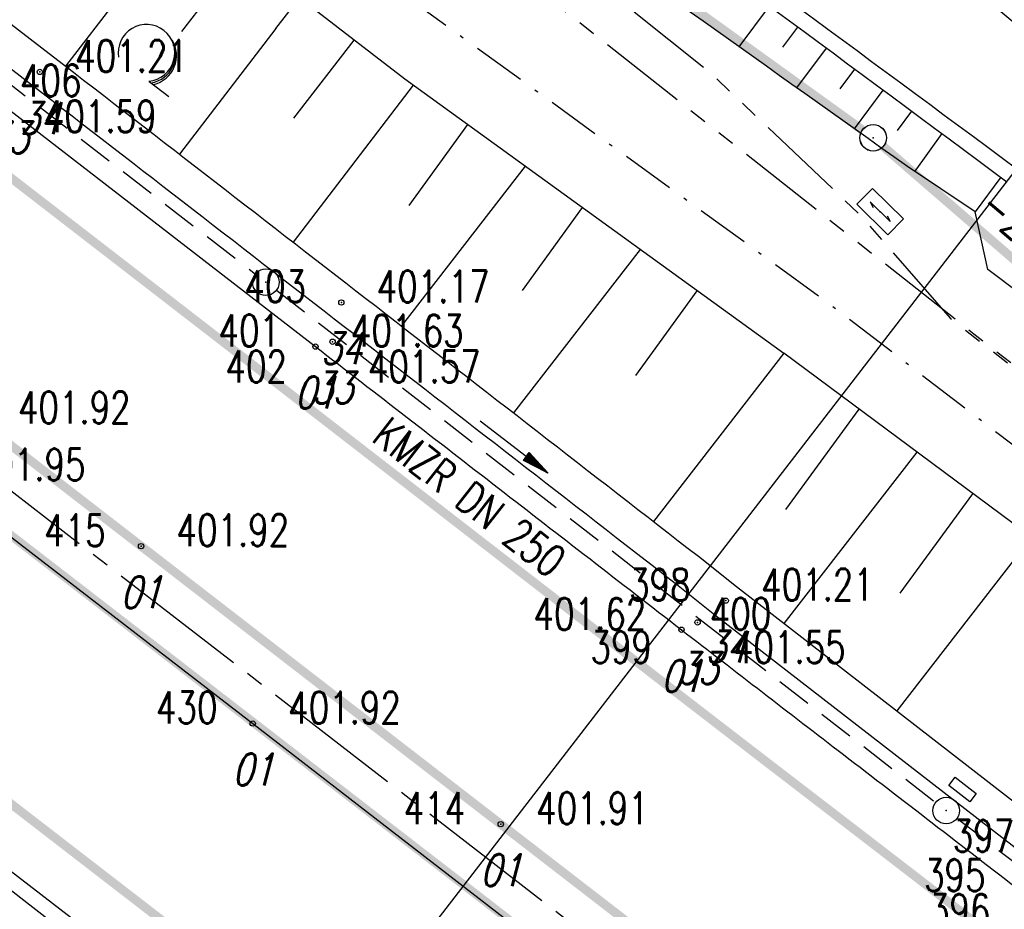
# Model space of a CAD drawing. Extents: x 448814 to 449970, y 436659 to 437685.
# Tile 126 of 132: x 449683 to 449739, y 436955 to 437005. Entities that reach past the tile are written whole.
import ezdxf
from ezdxf.enums import TextEntityAlignment as Align

# ---------------------------------------------------------------- set-up
doc = ezdxf.new("R2010")
doc.units = 0
doc.header["$LTSCALE"] = 2
doc.header["$MEASUREMENT"] = 0
for name, pattern in [('ACHSE', [5.5, 4, -0.5, 0.5, -0.5]), ('AUSGEZOGEN', [0]), ('BAB-FM2', [2.6, 1.5, -0.5, 0.1, -0.5]), ('GESTRICH-X2', [1.5, 1, -0.5]), ('PHANTOMX2', [5, 2.5, -0.5, 0.5, -0.5, 0.5, -0.5])]:
    doc.linetypes.add(name, pattern=pattern)
doc.layers.get('0').update_dxf_attribs({"linetype": 'AUSGEZOGEN'})
for name, color, linetype in [('213-GRENZL-BAB', 7, 'AUSGEZOGEN'), ('213GRENZP-BAB', 7, 'AUSGEZOGEN'), ('214-ABSTAND', 8, 'AUSGEZOGEN'), ('214-GRENZL-BAB', 7, 'AUSGEZOGEN'), ('214-GRENZP-BAB', 7, 'AUSGEZOGEN'), ('ACHSETOP', 250, 'ACHSE'), ('BAB_FM', 5, 'BAB-FM2'), ('BOESCHG', 250, 'AUSGEZOGEN'), ('FBR_HOEHE', 4, 'AUSGEZOGEN'), ('FBR_PKT', 7, 'AUSGEZOGEN'), ('FBR_PKT-CODE', 30, 'AUSGEZOGEN'), ('FBR_PKT-NR', 7, 'AUSGEZOGEN'), ('FBRTOP', 250, 'AUSGEZOGEN'), ('KANAL', 7, 'GESTRICH-X2'), ('Lichtwellenleiter COLT', 46, 'PHANTOMX2'), ('Lichtwellenleiter GLH', 46, 'PHANTOMX2'), ('MULDE', 250, 'AUSGEZOGEN'), ('PFEIL', 7, 'CONTINUOUS'), ('Planeinteilung', 250, 'CONTINUOUS'), ('RAHMEN', 7, 'AUSGEZOGEN'), ('SCHSYMBOL', 200, 'AUSGEZOGEN'), ('SIGNATUR', 4, 'AUSGEZOGEN'), ('STRASSE', 250, 'AUSGEZOGEN'), ('TEXTO', 4, 'CONTINUOUS'), ('WALD', 8, 'AUSGEZOGEN')]:
    doc.layers.add(name, color=color, linetype=linetype)
doc.styles.add('ROMANS', font='romans.shx', dxfattribs={"width": 0.8})

# ---------------------------------------------------------------- blocks, each defined once
blk = doc.blocks.new('GST')
at = {"color": 0}
blk.add_circle((0, 0), 0.75, dxfattribs=at)
blk.add_point((0, 0), dxfattribs=at)
blk = doc.blocks.new('13')
blk.add_lwpolyline([(0.755, 1.218), (-0.748, 1.218), (-0.748, 1.801), (0.755, 1.801)], close=True)
at = {"rotation": 180}
blk.add_blockref('GST', (0, 0), dxfattribs=at)
blk = doc.blocks.new('10')
blk.add_blockref('GST', (0, 0))
blk = doc.blocks.new('1135420')
at = {"layer": 'RAHMEN'}
blk.add_line((950, 5), (950, 415), dxfattribs=at)
blk = doc.blocks.new('KS')
for p, q in [((-1.142, 0), (1.135, 0)), ((-1.142, 0), (-0.637, -0.151)), ((0.631, 0.151), (1.135, 0))]:
    blk.add_line(p, q)
blk.add_lwpolyline([(-1.762, -0.888), (1.737, -0.883), (1.735, 0.913), (-1.765, 0.908)], close=True)
blk.add_point((0, 0))
blk.add_point((0, 0))
blk = doc.blocks.new('LW')
at = {"color": 0}
blk.add_line((1.183, 0.003), (2.575, 0.003), dxfattribs=at)
for centre, radius, start, end in [((0.065, 1.189), 1.6, 312.7202, 226.7249), ((0.169, 1.08), 1.681, 321.1992, 68.9844), ((0.083, 1.129), 1.668, 319.2916, 65.2101)]:
    blk.add_arc(centre, radius, start, end, dxfattribs=at)
blk = doc.blocks.new('PFEIL2')
at = {"color": 0}
for p, q in [((0.88, 0.002), (-2.401, -0.012)), ((0.881, -0.271), (0.879, 0.276)), ((0.879, 0.276), (2.429, 0.009)), ((0.911, 0.27), (0.879, 0.265)), ((0.965, 0.261), (0.879, 0.246)), ((1.019, 0.252), (0.879, 0.228)), ((1.073, 0.242), (0.879, 0.209)), ((1.127, 0.233), (0.879, 0.191)), ((1.181, 0.224), (0.879, 0.172)), ((1.235, 0.214), (0.879, 0.154)), ((1.289, 0.205), (0.879, 0.135)), ((1.343, 0.196), (0.879, 0.117)), ((1.397, 0.187), (0.879, 0.098)), ((1.451, 0.177), (0.879, 0.08)), ((1.505, 0.168), (0.879, 0.061)), ((1.559, 0.159), (0.88, 0.043)), ((1.613, 0.149), (0.88, 0.024)), ((1.668, 0.14), (0.88, 0.006)), ((1.722, 0.131), (0.88, -0.013)), ((1.776, 0.121), (0.88, -0.031)), ((1.83, 0.112), (0.88, -0.05)), ((1.884, 0.103), (0.88, -0.068)), ((1.938, 0.094), (0.88, -0.087)), ((1.992, 0.084), (0.88, -0.105)), ((2.046, 0.075), (0.88, -0.124)), ((2.1, 0.066), (0.88, -0.142)), ((2.154, 0.056), (0.88, -0.161)), ((2.208, 0.047), (0.88, -0.179)), ((2.262, 0.038), (0.881, -0.198)), ((2.316, 0.029), (0.881, -0.216)), ((2.37, 0.019), (0.881, -0.235)), ((2.424, 0.01), (0.881, -0.253)), ((2.429, 0.009), (0.881, -0.271))]:
    blk.add_line(p, q, dxfattribs=at)
blk = doc.blocks.new('PKT')
at = {"color": 0}
blk.add_circle((0, 0), 0.15, dxfattribs=at)
blk.add_point((0, 0), dxfattribs=at)

msp = doc.modelspace()

# ---------------------------------------------------------------- linework, layer by layer
at = {"layer": '213-GRENZL-BAB', "const_width": 0.5, "flags": 128}
for points in [[(449688.289, 437029.722), (449730.992, 436998.979)], [(449732.167, 436998.05), (449737.281, 436993.63)]]:
    msp.add_lwpolyline(points, dxfattribs=at)
at = {"layer": '214-GRENZL-BAB', "const_width": 0.5, "flags": 128}
for points in [[(449688.282, 437029.716), (449730.985, 436998.972)], [(449732.16, 436998.043), (449748.106, 436984.264)]]:
    msp.add_lwpolyline(points, dxfattribs=at)
at = {"layer": 'ACHSETOP', "flags": 128}
msp.add_lwpolyline([(448957.684, 437538.389), (449011.271, 437497.027), (449090.432, 437435.925), (449169.594, 437374.823), (449248.755, 437313.72), (449327.916, 437252.618), (449426.868, 437176.24), (449506.029, 437115.138), (449624.771, 437023.485), (449723.723, 436947.107), (449842.465, 436855.453), (449856.165, 436844.879)], dxfattribs=at)
at = {"layer": 'BAB_FM', "flags": 128}
msp.add_lwpolyline([(449277.994, 437340.804), (449306.587, 437316.172), (449316.533, 437307.703), (449355.945, 437277.162), (449395.374, 437246.287), (449417.766, 437227.696), (449419.25, 437223.336), (449419.419, 437223.07), (449432.958, 437212.91), (449451.813, 437199.738), (449472.817, 437182.654), (449487.889, 437172.798), (449494.308, 437157.519), (449507.575, 437145.044), (449552.951, 437113.959), (449563.88, 437108.656), (449589.729, 437088.345), (449629.51, 437057.976), (449670.166, 437029.264), (449693.275, 437015.203), (449712.615, 437001.16), (449728.886, 436989.345), (449777.248, 436952.239), (449822.972, 436916.405), (449852.11, 436894.04), (449865.887, 436885.33), (449867.095, 436886.072)], dxfattribs=at)
at = {"layer": 'BOESCHG'}
for p, q in [((449685.996, 437002.579), (449692.777, 437011.381)), ((449692.553, 437004.536), (449695.945, 437008.94)), ((449724.033, 437003.67), (449725.735, 437005.978)), ((449726.503, 437003.651), (449727.344, 437004.791)), ((449698.886, 436999.648), (449702.283, 437004.057)), ((449727.291, 437001.352), (449728.954, 437003.604)), ((449729.741, 437001.305), (449730.562, 437002.416)), ((449730.55, 436999.036), (449732.17, 437001.227)), ((449732.979, 436998.957), (449733.778, 437000.037)), ((449705.391, 436994.708), (449708.7, 436999.282)), ((449735.466, 436998.786), (449733.94, 436996.646)), ((449711.796, 436989.912), (449715.182, 436994.593)), ((449718.2, 436985.116), (449721.664, 436989.904)), ((449726.657, 436977.544), (449730.801, 436983.213)), ((449733.116, 436972.824), (449737.233, 436978.438))]:
    msp.add_line(p, q, dxfattribs=at)
at = {"layer": 'BOESCHG', "flags": 128}
for points in [[(449419.531, 437230.757, 0.001173), (449445.968, 437209.23, 0.002458), (449457.001, 437200.379, 0.000187), (449506.934, 437160.751, 0.008362), (449508.066, 437159.884, 0.005057), (449519.022, 437151.948, 0.001786), (449550.348, 437129.903, 0.000745), (449580.051, 437109.225, -0.001712), (449592.949, 437100.208, -0.001015), (449607.889, 437089.642, 0.001054), (449622.278, 437079.468, 0.001181), (449638.189, 437068.324, -0.000881), (449659.538, 437053.39, -0.001307), (449660.609, 437052.634, -0.000033), (449703.427, 437022.23, -0.003532), (449712.917, 437015.389, -0.00178), (449739.151, 436996.052)], [(449733.474, 436996.959, -0.000728), (449710.513, 437013.311, -0.001569), (449699.885, 437020.954, -0.000716), (449662.254, 437048.277, 0.006454), (449658.042, 437051.262, 0.003306), (449653.369, 437054.439, 0.000463), (449619.81, 437076.883, 0.000585), (449598.418, 437091.125, 0.001436), (449589.68, 437096.892, 0.021148), (449577.918, 437103.913, -0.012635), (449558.039, 437115.326, -0.00481), (449547.012, 437122.179, -0.011732), (449542.587, 437125.136, -0.018204), (449534.69, 437131.127, -0.003276), (449492.287, 437166.263, -0.001302), (449480.204, 437176.463, 0.000606), (449454.255, 437198.431, 0.010379), (449442.928, 437207.6, 0.005005), (449418.867, 437225.883)]]:
    msp.add_lwpolyline(points, format="xyb", dxfattribs=at)
for points in [[(449517.559, 437137.435), (449541.346, 437122.466), (449615.347, 437066.855), (449649.625, 437044.62), (449705.138, 437001.857), (449726.551, 436986.367)], [(449697.861, 437004.712), (449699.191, 437006.438)], [(449697.861, 437004.712), (449692.427, 436997.607)], [(449705.625, 437001.504), (449698.847, 436992.64)], [(449711.947, 436996.932), (449704.952, 436987.912)], [(449738.801, 436996.312), (449737.351, 436994.356)], [(449718.436, 436992.237), (449711.28, 436983.008)], [(449726.551, 436986.367), (449719.189, 436976.873)], [(449749.085, 436969.641), (449726.551, 436986.367)], [(449734.057, 436980.795), (449726.56, 436971.118)], [(449740.531, 436975.99), (449732.932, 436966.181)]]:
    msp.add_lwpolyline(points, dxfattribs=at)
at = {"layer": 'BOESCHG'}
for points in [[(449622.995, 437002.693), (449662.375, 436972.037), (449686.868, 436952.968), (449702.489, 436940.725), (449718.361, 436928.501), (449737.091, 436914.11), (449758.465, 436897.615), (449777.518, 436882.841), (449797.747, 436867.385), (449817.102, 436852.302), (449835.216, 436838.315), (449845.117, 436830.566)], [(449737.351, 436994.356), (449733.474, 436996.959)], [(449738.075, 436991.095), (449737.351, 436994.356)], [(449888.755, 436887.101), (449854.301, 436906.996), (449822.776, 436923.641), (449793.272, 436947.45), (449757.487, 436976.493), (449738.075, 436991.095)]]:
    msp.add_lwpolyline(points, dxfattribs=at)
at = {"layer": 'FBRTOP', "const_width": 0.5}
for points in [[(448949.13, 437527.307), (449002.717, 437485.944), (449081.878, 437424.842), (449161.04, 437363.74), (449240.201, 437302.637), (449319.362, 437241.535), (449418.314, 437165.157), (449497.475, 437104.055), (449616.217, 437012.402), (449715.169, 436936.024), (449833.911, 436844.37), (449847.611, 436833.796)], [(449857.373, 436846.444), (449849.947, 436852.199), (449829.505, 436867.921), (449809.883, 436883.074), (449790.024, 436898.442), (449770.446, 436913.528), (449751.353, 436928.306), (449730.418, 436944.444), (449710.562, 436959.78), (449690.253, 436975.48), (449681.297, 436982.411)]]:
    msp.add_lwpolyline(points, dxfattribs=at)
at = {"layer": 'FBRTOP'}
msp.add_lwpolyline([(449660.728, 437017.161, -0.000053), (449674.462, 437006.559, -0.000099), (449681.82, 437000.876), (449700.102, 436986.749, -0.000246), (449710.438, 436978.753, 0.000279), (449720.773, 436970.757, 0.000745), (449729.914, 436963.715, -0.00068), (449739.93, 436956.001, -0.000215), (449749.513, 436948.594, 0.000221), (449759.095, 436941.186, 0.000129), (449769.292, 436933.314, -0.000214), (449779.49, 436925.443, -0.000259), (449789.409, 436917.771, 0.000272), (449799.328, 436910.1, 0.000081), (449805.086, 436905.653, 0.000034), (449819.032, 436894.888, 0.000109), (449827.23, 436888.563, 0.000079), (449838.518, 436879.862, 0.001362), (449849.372, 436871.545, -0.001569), (449858.791, 436864.321, -0.000374), (449864.821, 436859.659, 0.000021), (449866.544, 436858.325, 0.000175)], format="xyb", dxfattribs=at)
at = {"layer": 'FBRTOP', "const_width": 0.5}
for points in [[(449658.907, 437014.802, -0.000053), (449672.641, 437004.201, -0.000099), (449679.998, 436998.518), (449698.28, 436984.391, -0.000246), (449708.613, 436976.397, 0.000279), (449718.951, 436968.399, 0.000745), (449728.099, 436961.351, -0.00068), (449738.109, 436953.643, -0.000215), (449747.689, 436946.237, 0.000221), (449757.274, 436938.828, 0.000129), (449767.472, 436930.955, -0.000214), (449777.668, 436923.085, -0.000259), (449787.585, 436915.415, 0.000272), (449797.506, 436907.742, 0.000081), (449803.265, 436903.294, 0.000034), (449817.211, 436892.529, 0.000109), (449825.411, 436886.203, 0.000079), (449836.699, 436877.502, 0.001362), (449847.566, 436869.175, -0.001569), (449856.97, 436861.962, -0.000374), (449862.996, 436857.303, 0.000022), (449864.723, 436855.966, 0.000175)], [(449678.747, 436979.296), (449722.501, 436945.524, -0.000002), (449781.872, 436899.697, 0.000001), (449841.243, 436853.87), (449854.943, 436843.295, -0.000003)]]:
    msp.add_lwpolyline(points, format="xyb", dxfattribs=at)
at = {"layer": 'FBRTOP'}
for points in [[(449845.728, 436831.356), (449835.437, 436839.306), (449818.093, 436852.684), (449797.432, 436868.627), (449778.498, 436883.195), (449759.304, 436898.026), (449738.1, 436914.412), (449719.134, 436929.077), (449703.698, 436941.045), (449687.64, 436953.447), (449662.732, 436972.662), (449640.013, 436990.239)], [(449678.752, 436979.191), (449696.559, 436965.462), (449713.994, 436951.983), (449729.006, 436940.418), (449749.924, 436924.241), (449768.357, 436910.006), (449787.569, 436895.176), (449806.797, 436880.354), (449826.252, 436865.342), (449844.532, 436851.19), (449854.877, 436843.211)]]:
    msp.add_lwpolyline(points, dxfattribs=at)
at = {"layer": 'KANAL'}
for p, q in [((449658.406, 437020.5), (449696.719, 436990.844)), ((449697.906, 436989.938), (449735.125, 436961)), ((449736.313, 436960.125), (449774.375, 436931))]:
    msp.add_line(p, q, dxfattribs=at)
at = {"layer": 'Lichtwellenleiter COLT', "flags": 128}
msp.add_lwpolyline([(448987.755, 437577.349), (448999.76, 437565.35), (449013.23, 437542.09), (449015.39, 437534.98), (449018.87, 437529.6), (449025.86, 437525.22), (449038.3, 437522.199), (449054.369, 437521.792), (449059.826, 437520.831), (449063.597, 437518.321), (449065.942, 437515.989), (449065.942, 437515.989), (449095.923, 437479.561), (449111.4, 437468.124), (449127.441, 437455.522), (449178.723, 437415.235), (449233.154, 437373.833), (449253.205, 437359.126), (449262.226, 437352.789), (449280.621, 437346.762), (449287.104, 437341.815), (449307.554, 437322.331), (449340.02, 437293.359), (449374.559, 437265.734), (449393.078, 437250.738), (449428.071, 437222.459), (449452.143, 437199.785), (449494.56, 437161.22), (449507.891, 437149.014), (449534.304, 437128.892), (449553.234, 437115.208), (449572.539, 437100.705), (449585.24, 437093.353), (449606.147, 437079.401), (449652.153, 437047.511), (449661.009, 437041.168), (449666.595, 437037.87), (449672.52, 437035.637), (449679.079, 437032.176), (449687.184, 437027.003), (449687.184, 437027.003), (449737.286, 436987.473), (449769.328, 436962.31)], dxfattribs=at)
at = {"layer": 'Lichtwellenleiter GLH', "flags": 128}
msp.add_lwpolyline([(448987.88, 437577.511), (449010.104, 437551.375), (449016.191, 437536.404), (449021.739, 437528.719), (449038.775, 437522.269), (449054.536, 437521.856), (449060.555, 437520.65), (449065.786, 437515.9), (449095.768, 437479.472), (449099.803, 437476.391), (449111.456, 437468.051), (449130.147, 437452.823), (449130.147, 437452.823), (449149.325, 437438.239), (449167.315, 437424.317), (449186.306, 437409.335), (449205.486, 437394.548), (449223.607, 437380.178), (449236.799, 437370.501), (449248.924, 437361.944), (449261.578, 437352.634), (449264.543, 437351.359), (449279.16, 437347.166), (449281.718, 437346.191), (449321.424, 437309.103), (449340.02, 437293.359), (449356.907, 437279.564), (449377.233, 437263.364), (449393.078, 437250.738), (449397.289, 437247.33), (449421.045, 437227.892), (449437.838, 437213.126), (449442.116, 437206.005), (449459.728, 437191.545), (449481.117, 437173.037), (449488.913, 437165.529), (449493.549, 437161.87), (449538.759, 437125.749), (449551.177, 437118.303), (449554.616, 437114.799), (449556.483, 437112.357), (449572.383, 437100.616), (449574.789, 437099.224), (449585.084, 437093.264), (449588.665, 437091.229), (449604.539, 437080.585), (449622.044, 437068.935), (449637.568, 437058.557), (449652.213, 437047.808), (449662.24, 437040.557), (449672.52, 437035.637), (449674.783, 437034.6), (449688.144, 437027.634), (449701.047, 437018.177), (449712.462, 437010.132), (449722.305, 437002.303), (449730.857, 436994.181), (449735.943, 436988.353), (449789.127, 436946.918), (449802.104, 436935.305), (449809.679, 436928.954), (449822.504, 436919.983), (449850.918, 436898.871), (449850.918, 436898.871), (449871.012, 436884.097), (449881.045, 436877.113)], dxfattribs=at)
at = {"layer": 'MULDE'}
for p, q in [((449721.724, 436974.905), (449723.883, 436973.192)), ((449720.498, 436973.325), (449722.659, 436971.61))]:
    msp.add_line(p, q, dxfattribs=at)
for points in [[(449518.311, 437131.568, 0.000017), (449527.203, 437124.666, 0.000501), (449531.829, 437121.083, 0.011441), (449534.876, 437118.838, -0.008102), (449539.278, 437115.638, -0.002687), (449548.074, 437108.951, -0.000886), (449574.57, 437088.507, -0.000836), (449603.974, 437065.657, 0.001422), (449621.26, 437052.256, 0.00075), (449624.55, 437049.729, -0.000062), (449664.3, 437019.276, -0.001002), (449685.299, 437003.117, -0.000576), (449721.724, 436974.905, -0.000576)], [(449658.712, 437021.038, -0.000007), (449663.084, 437017.688, -0.001002), (449684.076, 437001.535, -0.000576), (449720.498, 436973.325, -0.000576)]]:
    msp.add_lwpolyline(points, format="xyb", dxfattribs=at)
at = {"layer": 'MULDE', "flags": 128}
for points in [[(449723.883, 436973.192), (449742.183, 436959.014), (449762.468, 436943.271), (449781.784, 436928.419), (449802.137, 436912.559), (449820.958, 436898.15), (449841.423, 436882.184), (449861.26, 436867.195), (449868.876, 436861.347)], [(449722.659, 436971.61), (449740.959, 436957.432), (449761.246, 436941.689), (449780.56, 436926.837), (449800.915, 436910.977), (449819.734, 436896.568), (449840.205, 436880.598), (449860.048, 436865.603), (449867.654, 436859.764)]]:
    msp.add_lwpolyline(points, dxfattribs=at)
at = {"layer": 'STRASSE'}
for points in [[(449362.464, 437286.843, 0.003129), (449378.391, 437273.797, 0.000219), (449408.942, 437249.112, 0.000389), (449426.156, 437235.237, 0.000199), (449436.466, 437226.947, 0.000081), (449461.924, 437206.501, 0.002212), (449498.739, 437177.21, 0.005742), (449512.989, 437166.238, 0.0056), (449526.066, 437156.634, 0.002613), (449554.645, 437136.358, 0.00064), (449582.618, 437116.785, -0.001217), (449597.344, 437106.456, -0.000457), (449617.297, 437092.36, 0.000962), (449626.757, 437085.691, 0.000105), (449631.402, 437082.431, 0.000015), (449663.882, 437059.65, 0.000123), (449670.216, 437055.21, -0.000021), (449708.016, 437028.724, -0.00448), (449717.591, 437021.886, -0.023584), (449743.511, 437001.701)], [(449354.279, 437284.373, 0.000359), (449357.912, 437281.355, 0.003129), (449373.907, 437268.253, 0.000219), (449404.463, 437243.564, 0.000389), (449421.686, 437229.682, 0.000199), (449432, 437221.389, 0.000081), (449457.46, 437200.941, 0.002212), (449494.324, 437171.611, 0.005742), (449508.704, 437160.539, 0.0056), (449521.91, 437150.84, 0.002613), (449550.55, 437130.521, 0.00064), (449578.537, 437110.938, -0.001217), (449593.235, 437100.628, -0.000457), (449613.178, 437086.54, 0.000962), (449622.66, 437079.855, 0.000105), (449627.308, 437076.594, 0.000015), (449659.788, 437053.812, 0.000123), (449666.124, 437049.37, -0.000021), (449703.924, 437022.885, -0.00448), (449713.395, 437016.121, -0.002235), (449739.716, 436996.784)]]:
    msp.add_lwpolyline(points, format="xyb", dxfattribs=at)

# ---------------------------------------------------------------- block references
at = {"layer": '213GRENZP-BAB', "rotation": 322.3369009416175}
msp.add_blockref('GST', (449731.6, 436998.541), dxfattribs=at)
at = {"layer": '214-GRENZP-BAB', "rotation": 322.3368156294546}
msp.add_blockref('GST', (449731.593, 436998.534), dxfattribs=at)
at = {"layer": 'FBR_PKT'}
for p in [(449684.534, 437002.257), (449701.561, 436989.236), (449700.102, 436986.749), (449701.067, 436987.019), (449690.253, 436975.48), (449723.271, 436972.401), (449721.68, 436971.176), (449720.773, 436970.757), (449696.559, 436965.462), (449710.562, 436959.78)]:
    msp.add_blockref('PKT', p, dxfattribs=at)
at = {"layer": 'PFEIL', "rotation": 322.166500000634}
msp.add_blockref('PFEIL2', (449711.311, 436981.079), dxfattribs=at)
at = {"layer": 'Planeinteilung', "linetype": 'Continuous', "rotation": 322.3369009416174}
msp.add_blockref('1135420', (448814.476, 437352.853), dxfattribs=at)
at = {"layer": 'SCHSYMBOL'}
for name, p, rotation in [('10', (449697.3, 436990.382), 322.3365), ('13', (449735.718, 436960.546), 322.3365), ('13', (449735.718, 436960.546), 322.3364999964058)]:
    msp.add_blockref(name, p, dxfattribs=dict(at, rotation=rotation))
at = {"layer": 'SIGNATUR', "xscale": 0.7, "yscale": 0.7, "zscale": 0.7, "rotation": 315.4152435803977}
msp.add_blockref('KS', (449731.997, 436994.359), dxfattribs=at)
at = {"layer": 'WALD', "rotation": 322.3369009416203}
msp.add_blockref('LW', (449689.778, 437002.432), dxfattribs=at)

# ---------------------------------------------------------------- texts
at = {"layer": '214-ABSTAND', "insert": (449741.344, 436992.28), "char_height": 1.8, "attachment_point": 5, "rotation": 319.1677, "style": 'ROMANS'}
msp.add_mtext('-22.57-', dxfattribs=at)
at = {"layer": 'FBR_HOEHE', "style": 'ROMANS', "width": 0.75}
for s, p in [('401.21', (449686.534, 437002.257)), ('401.59', (449684.764, 436998.852)), ('401.17', (449703.561, 436989.236)), ('401.63', (449702.102, 436986.749)), ('401.57', (449703.067, 436984.719)), ('401.92', (449683.297, 436982.411)), ('401.95', (449680.752, 436979.191)), ('401.92', (449692.253, 436975.48)), ('401.21', (449725.271, 436972.401)), ('401.55', (449723.68, 436968.876)), ('401.92', (449698.559, 436965.462)), ('401.91', (449712.562, 436959.78))]:
    msp.add_text(s, height=1.8, dxfattribs=at).set_placement(p)
msp.add_text('401.62', height=1.8, dxfattribs=at).set_placement((449718.781, 436970.75), align=Align.RIGHT)
at = {"layer": 'FBR_PKT-CODE', "style": 'ROMANS', "oblique": 15, "width": 0.75}
for s, p in [('34', (449684.531, 436998.75)), ('33', (449682.75, 436997.656)), ('34', (449701.563, 436985.75)), ('01', (449700.094, 436983.25)), ('33', (449701.063, 436983.531)), ('01', (449690.25, 436971.969)), ('34', (449723.281, 436968.906)), ('33', (449721.688, 436967.688)), ('01', (449720.781, 436967.25)), ('01', (449696.563, 436961.969)), ('01', (449710.563, 436956.281))]:
    msp.add_text(s, height=1.8, dxfattribs=at).set_placement(p, align=Align.CENTER)
at = {"layer": 'FBR_PKT-NR', "style": 'ROMANS', "width": 0.75}
for s, p in [('406', (449683.415, 437000.876)), ('402', (449695.017, 436984.719)), ('400', (449722.368, 436970.757)), ('399', (449715.63, 436968.876)), ('396', (449734.745, 436954.035))]:
    msp.add_text(s, height=1.8, dxfattribs=at).set_placement(p)
for s, p in [('403', (449699.563, 436989.25)), ('401', (449698.094, 436986.75)), ('415', (449688.25, 436975.469)), ('398', (449721.281, 436972.406)), ('430', (449694.563, 436965.469)), ('414', (449708.563, 436959.781)), ('397', (449739.563, 436958.219)), ('395', (449737.938, 436956))]:
    msp.add_text(s, height=1.8, dxfattribs=at).set_placement(p, align=Align.RIGHT)
at = {"layer": 'TEXTO', "style": 'ROMANS', "width": 0.75}
msp.add_text('KMZR DN 250', height=1.8, rotation=322.1665, dxfattribs=at).set_placement((449708.25, 436977.536), align=Align.CENTER)

doc.saveas('drawing.dxf')
